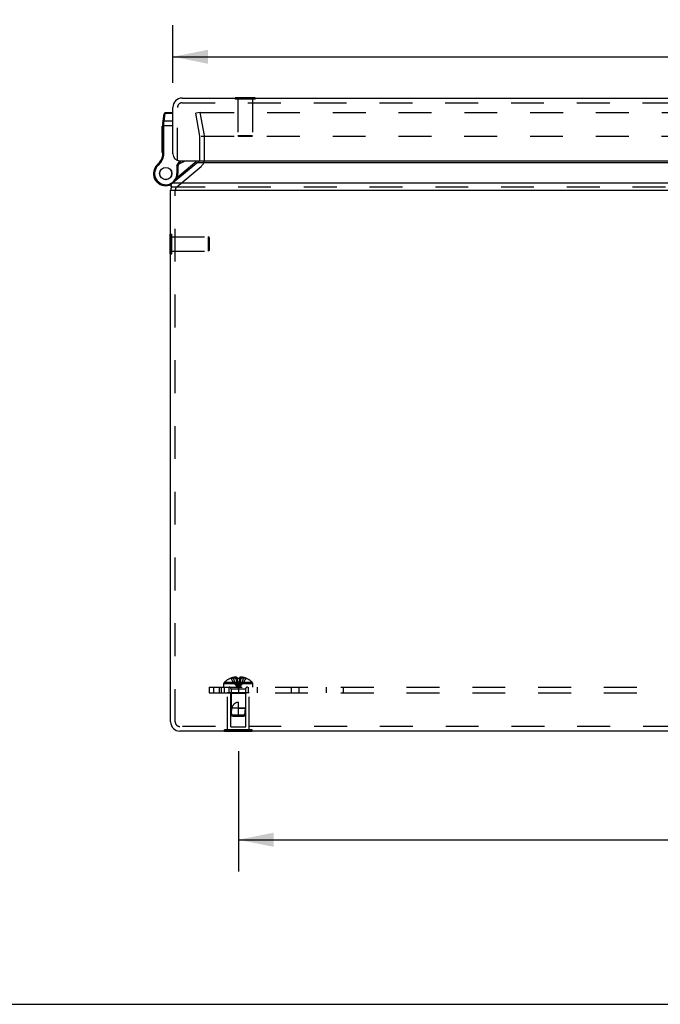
# Model space of a CAD drawing. Header units: inches. Extents: x 0 to 77.3, y 0 to 50.
# Tile 2 of 10: x 17 to 25.2, y 0 to 12.7. Entities that reach past the tile are written whole.
import ezdxf

# ---------------------------------------------------------------- set-up
doc = ezdxf.new("R2010")
doc.units = ezdxf.units.IN
doc.header["$LTSCALE"] = 4.25
doc.header["$MEASUREMENT"] = 0
doc.linetypes.add('HIDDEN', pattern=[0.2, 0.1, -0.1])
doc.layers.get('0').update_dxf_attribs({"linetype": 'CONTINUOUS'})
for name, color, linetype in [('DEFAULT_2', 8, 'HIDDEN'), ('DIMENSIONS', 7, 'CONTINUOUS'), ('DOOR_ASSEMBLY', 7, 'CONTINUOUS'), ('SUBPANEL', 7, 'CONTINUOUS')]:
    doc.layers.add(name, color=color, linetype=linetype)
doc.styles.get("Standard").update_dxf_attribs({"font": 'arial.ttf'})
doc.dimstyles.new('DIMSTYLE_1', dxfattribs={"dimtxt": 0.340909, "dimasz": 0.454545, "dimexe": 0.09, "dimexo": 0.07, "dimgap": 0.0375, "dimtad": 0, "dimtih": 1, "dimtoh": 1, "dimzin": 4, "dimdsep": 46, "dimtxsty": 'Standard', "dimblk": '_FILLED', "dimblk1": '_FILLED', "dimblk2": '_FILLED', "dimcen": 0.09, "dimadec": 3, "dimazin": 1, "dimtfac": 1, "dimtdec": 3, "dimtofl": 0, "dimtmove": 0, "dimatfit": 3, "dimldrblk": '_FILLED', "dimfxl": 0, "dimtolj": 1, "dimtzin": 4, "dimarcsym": 0})

# ---------------------------------------------------------------- blocks, each defined once
blk = doc.blocks.new('_FILLED')
at = {"color": 0, "linetype": 'ByBlock'}
blk.add_solid([(0, 0), (-1, 0.2), (-1, -0.2)], dxfattribs=at)
blk = doc.blocks.new('*D7')
at = {"layer": 'DIMENSIONS', "color": 2, "linetype": 'Continuous'}
for p, q in [((19.777, 3.271), (19.777, 1.718)), ((34.027, 3.271), (34.027, 1.718)), ((19.777, 2.127), (26.136, 2.127)), ((34.027, 2.127), (27.668, 2.127))]:
    blk.add_line(p, q, dxfattribs=at)
at = {"layer": 'DIMENSIONS', "color": 2, "linetype": 'Continuous', "xscale": 0.4545454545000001, "yscale": 0.4545454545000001, "zscale": 0.4545454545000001, "rotation": 180}
blk.add_blockref('_FILLED', (19.777, 2.127), dxfattribs=at)
at = {"layer": 'DIMENSIONS', "color": 2, "linetype": 'Continuous', "xscale": 0.4545454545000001, "yscale": 0.4545454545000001, "zscale": 0.4545454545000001}
blk.add_blockref('_FILLED', (34.027, 2.127), dxfattribs=at)
at = {"layer": 'DIMENSIONS', "color": 2, "linetype": 'Continuous', "insert": (26.902, 2.297), "char_height": 0.3409, "width": 1.19128, "attachment_point": 2, "line_spacing_factor": 0.9}
blk.add_mtext('14.25', dxfattribs=at)
blk = doc.blocks.new('*D16')
at = {"layer": 'DIMENSIONS', "color": 2, "linetype": 'Continuous'}
for p, q in [((18.931, 11.913), (18.931, 12.659)), ((34.871, 11.913), (34.871, 12.659)), ((18.931, 12.25), (25.356, 12.25)), ((34.871, 12.25), (28.447, 12.25))]:
    blk.add_line(p, q, dxfattribs=at)
at = {"layer": 'DIMENSIONS', "color": 2, "linetype": 'Continuous', "xscale": 0.4545454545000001, "yscale": 0.4545454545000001, "zscale": 0.4545454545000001, "rotation": 180}
blk.add_blockref('_FILLED', (18.931, 12.25), dxfattribs=at)
at = {"layer": 'DIMENSIONS', "color": 2, "linetype": 'Continuous', "xscale": 0.4545454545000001, "yscale": 0.4545454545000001, "zscale": 0.4545454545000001}
blk.add_blockref('_FILLED', (34.871, 12.25), dxfattribs=at)
at = {"layer": 'DIMENSIONS', "color": 2, "linetype": 'Continuous', "insert": (26.901, 12.421), "char_height": 0.3409, "width": 2.75008, "attachment_point": 2, "line_spacing_factor": 0.9}
blk.add_mtext('15.94 DOOR', dxfattribs=at)

msp = doc.modelspace()

# ---------------------------------------------------------------- linework, layer by layer
at = {"color": 3, "linetype": 'Continuous'}
for p, q in [((18.923, 10.616), (19.241, 10.879)), ((34.563, 10.879), (19.241, 10.879)), ((34.881, 10.616), (18.923, 10.616)), ((18.902, 3.651), (18.902, 10.524)), ((18.923, 10.524), (34.881, 10.524)), ((34.782, 3.531), (19.022, 3.531))]:
    msp.add_line(p, q, dxfattribs=at)
at = {"color": 7, "linetype": 'Continuous'}
for p, q in [((18.907, 10.585), (18.907, 10.554)), ((18.902, 10.524), (18.923, 10.524)), ((18.898, 9.702), (18.898, 9.958)), ((18.898, 9.958), (18.902, 9.958)), ((18.898, 9.702), (18.902, 9.702)), ((19.597, 3.527), (19.597, 3.531)), ((19.957, 3.527), (19.597, 3.527)), ((19.687, 3.527), (19.687, 3.531)), ((19.867, 3.527), (19.867, 3.531)), ((19.957, 3.527), (19.957, 3.531)), ((0, 0), (77.273, 0))]:
    msp.add_line(p, q, dxfattribs=at)
at = {"color": 3, "linetype": 'Continuous'}
for points in [[(19.241, 10.879), (19.242, 10.88), (19.244, 10.881), (19.246, 10.882), (19.248, 10.883), (19.249, 10.884), (19.251, 10.885)], [(19.251, 10.885), (19.257, 10.889), (19.263, 10.894), (19.269, 10.899), (19.275, 10.904), (19.277, 10.905)], [(18.907, 10.585), (18.907, 10.588), (18.907, 10.591), (18.908, 10.594), (18.909, 10.596), (18.91, 10.599), (18.911, 10.601)], [(18.912, 10.567), (18.91, 10.569), (18.909, 10.572), (18.908, 10.575), (18.907, 10.578), (18.907, 10.581), (18.907, 10.585), (18.907, 10.585)], [(18.923, 10.616), (18.921, 10.613), (18.919, 10.611), (18.917, 10.609), (18.915, 10.606), (18.913, 10.604), (18.911, 10.601)]]:
    msp.add_lwpolyline(points, dxfattribs=at)
for centre, radius, start, end in [((19.22, 10.925), 0.06, 340.4463, 341.1917), ((19.022, 10.524), 0.12, 163.7638, 180), ((19.022, 3.651), 0.12, 180, 270)]:
    msp.add_arc(centre, radius, start, end, dxfattribs=at)
at = {"layer": 'DEFAULT_2', "color": 8, "linetype": 'HIDDEN'}
for p, q in [((19.285, 11.531), (19.226, 11.521)), ((19.279, 11.224), (19.226, 11.521)), ((19.338, 11.234), (19.285, 11.531)), ((19.289, 11.523), (19.289, 11.524)), ((19.298, 11.531), (34.505, 11.531)), ((19.28, 10.925), (19.28, 11.213)), ((19.297, 11.224), (34.507, 11.224)), ((19.34, 10.925), (19.34, 11.213)), ((18.983, 10.57), (19.297, 10.833)), ((18.923, 10.57), (34.881, 10.57)), ((18.962, 3.651), (18.962, 10.524)), ((18.902, 9.958), (18.916, 9.958)), ((18.916, 9.702), (18.916, 9.958)), ((18.916, 9.924), (19.388, 9.924)), ((19.388, 9.924), (19.388, 9.736)), ((19.398, 9.914), (19.388, 9.924)), ((19.398, 9.914), (19.398, 9.746)), ((18.902, 9.702), (18.916, 9.702)), ((18.916, 9.736), (19.388, 9.736)), ((19.398, 9.746), (19.388, 9.736)), ((19.637, 3.548), (19.637, 4.027)), ((19.917, 4.027), (19.637, 4.027)), ((19.682, 4.017), (19.672, 4.027)), ((19.682, 3.589), (19.682, 4.017)), ((19.872, 4.017), (19.682, 4.017)), ((19.872, 4.017), (19.882, 4.027)), ((19.872, 3.589), (19.872, 4.017)), ((19.917, 3.548), (19.917, 4.027)), ((34.782, 3.591), (19.022, 3.591)), ((19.682, 3.589), (19.872, 3.589)), ((19.597, 3.531), (19.597, 3.548)), ((19.957, 3.548), (19.597, 3.548)), ((19.687, 3.531), (19.687, 3.548)), ((19.867, 3.531), (19.867, 3.548)), ((19.957, 3.531), (19.957, 3.548))]:
    msp.add_line(p, q, dxfattribs=at)
for points in [[(19.288, 11.521), (19.289, 11.522), (19.289, 11.523)], [(19.289, 11.52), (19.289, 11.521), (19.288, 11.521)], [(19.289, 11.524), (19.289, 11.525), (19.29, 11.527)], [(19.29, 11.527), (19.291, 11.528), (19.292, 11.528), (19.293, 11.529), (19.294, 11.53), (19.295, 11.53), (19.296, 11.531), (19.297, 11.531), (19.298, 11.531)]]:
    msp.add_lwpolyline(points, dxfattribs=at)
for centre, radius, start, end in [((19.22, 11.213), 0.06, 0, 7.5625), ((19.22, 11.213), 0.12, 0, 10), ((19.22, 10.925), 0.06, 344.7667, 360), ((19.22, 10.925), 0.12, 310, 360), ((19.022, 10.524), 0.06, 130, 180), ((19.022, 3.651), 0.06, 180, 270)]:
    msp.add_arc(centre, radius, start, end, dxfattribs=at)
at = {"layer": 'DOOR_ASSEMBLY', "color": 3, "linetype": 'Continuous'}
for p, q in [((19.051, 11.715), (34.751, 11.715)), ((18.931, 10.995), (18.931, 11.595)), ((19.021, 10.905), (34.781, 10.905))]:
    msp.add_line(p, q, dxfattribs=at)
at = {"layer": 'DOOR_ASSEMBLY', "color": 7, "linetype": 'Continuous'}
for p, q in [((19.738, 11.719), (19.738, 11.715)), ((19.994, 11.719), (19.738, 11.719)), ((19.994, 11.719), (19.994, 11.715)), ((18.803, 11.389), (18.82, 11.512)), ((18.818, 11.416), (18.832, 11.517)), ((18.832, 11.517), (18.833, 11.523)), ((18.931, 11.517), (18.832, 11.517)), ((18.931, 11.523), (18.833, 11.523)), ((18.791, 11.014), (18.791, 11.354)), ((18.801, 11.354), (18.791, 11.354)), ((18.801, 11.354), (18.791, 11.354)), ((18.801, 11.346), (18.791, 11.346)), ((18.801, 10.995), (18.801, 11.372)), ((18.801, 11.36), (18.931, 11.36)), ((18.811, 11.375), (18.811, 11.375)), ((18.811, 11.375), (18.811, 11.375)), ((18.811, 11.375), (18.812, 11.375)), ((18.812, 11.375), (18.812, 11.375)), ((18.812, 11.375), (18.813, 11.375)), ((18.813, 11.375), (18.813, 11.375)), ((18.813, 11.375), (18.814, 11.375)), ((18.814, 11.379), (18.815, 11.38)), ((18.814, 11.378), (18.814, 11.379)), ((18.814, 11.377), (18.814, 11.378)), ((18.814, 11.375), (18.814, 11.377)), ((18.814, 10.995), (18.814, 11.375)), ((18.815, 11.394), (18.818, 11.416)), ((18.815, 11.393), (18.815, 11.394)), ((18.815, 11.391), (18.815, 11.393)), ((18.815, 11.39), (18.815, 11.391)), ((18.815, 11.389), (18.815, 11.39)), ((18.815, 11.388), (18.815, 11.389)), ((18.815, 11.387), (18.815, 11.388)), ((18.815, 11.385), (18.815, 11.387)), ((18.815, 11.384), (18.815, 11.385)), ((18.815, 11.383), (18.815, 11.384)), ((18.815, 11.382), (18.815, 11.383)), ((18.815, 11.38), (18.815, 11.382)), ((18.931, 11.416), (18.818, 11.416)), ((18.801, 11.295), (18.791, 11.295)), ((18.801, 11.287), (18.791, 11.287)), ((18.801, 11.278), (18.791, 11.278)), ((18.801, 11.226), (18.791, 11.226)), ((18.801, 11.218), (18.791, 11.218)), ((18.801, 11.21), (18.791, 11.21)), ((18.801, 11.163), (18.791, 11.163)), ((18.801, 11.154), (18.791, 11.154)), ((18.801, 11.146), (18.791, 11.146)), ((18.801, 11.091), (18.791, 11.091)), ((18.801, 11.083), (18.791, 11.083)), ((18.801, 11.074), (18.791, 11.074)), ((18.801, 11.022), (18.791, 11.022)), ((18.801, 11.014), (18.791, 11.014)), ((18.8, 10.976), (18.813, 10.974)), ((18.801, 10.995), (18.814, 10.995)), ((18.733, 10.855), (18.741, 10.845)), ((18.984, 10.838), (19.019, 10.905)), ((18.984, 10.838), (18.984, 10.74)), ((18.997, 10.835), (18.984, 10.838)), ((18.989, 10.692), (19.215, 10.882)), ((18.997, 10.835), (19.033, 10.905)), ((18.997, 10.835), (18.997, 10.74)), ((18.703, 10.819), (18.703, 10.819)), ((18.703, 10.819), (18.714, 10.813)), ((18.703, 10.819), (18.714, 10.813)), ((18.714, 10.813), (18.714, 10.813)), ((18.997, 10.74), (18.984, 10.74)), ((18.896, 10.593), (18.897, 10.593))]:
    msp.add_line(p, q, dxfattribs=at)
at = {"layer": 'DOOR_ASSEMBLY', "color": 8, "linetype": 'HIDDEN'}
for p, q in [((19.738, 11.715), (19.738, 11.701)), ((19.994, 11.715), (19.994, 11.701)), ((18.991, 10.905), (18.991, 11.595)), ((19.051, 11.655), (34.751, 11.655)), ((19.994, 11.701), (19.738, 11.701)), ((19.772, 11.701), (19.772, 11.229)), ((19.96, 11.701), (19.96, 11.229)), ((19.782, 11.219), (19.772, 11.229)), ((19.96, 11.229), (19.772, 11.229)), ((19.95, 11.219), (19.782, 11.219)), ((19.95, 11.219), (19.96, 11.229))]:
    msp.add_line(p, q, dxfattribs=at)
at = {"layer": 'DOOR_ASSEMBLY', "color": 7, "linetype": 'Continuous'}
for points in [[(18.819, 11.507), (18.819, 11.507), (18.819, 11.507), (18.819, 11.507), (18.819, 11.508), (18.819, 11.508), (18.819, 11.508), (18.819, 11.508), (18.819, 11.508), (18.82, 11.509), (18.82, 11.509), (18.82, 11.509), (18.82, 11.509), (18.82, 11.509), (18.82, 11.509), (18.82, 11.51), (18.82, 11.51), (18.82, 11.51), (18.82, 11.51), (18.82, 11.51), (18.82, 11.511), (18.82, 11.511), (18.821, 11.511), (18.821, 11.511), (18.821, 11.511), (18.821, 11.511), (18.821, 11.512), (18.821, 11.512), (18.821, 11.512), (18.821, 11.512), (18.821, 11.512), (18.822, 11.512), (18.822, 11.512), (18.822, 11.513), (18.822, 11.513), (18.822, 11.513), (18.822, 11.513), (18.822, 11.513), (18.823, 11.513), (18.823, 11.513), (18.823, 11.514), (18.823, 11.514), (18.823, 11.514), (18.823, 11.514), (18.824, 11.514), (18.824, 11.514), (18.824, 11.514), (18.824, 11.514), (18.824, 11.515), (18.824, 11.515), (18.825, 11.515), (18.825, 11.515), (18.825, 11.515), (18.825, 11.515), (18.825, 11.515), (18.826, 11.515), (18.826, 11.515), (18.826, 11.515), (18.826, 11.516), (18.826, 11.516), (18.826, 11.516), (18.827, 11.516), (18.827, 11.516), (18.827, 11.516), (18.827, 11.516), (18.827, 11.516), (18.828, 11.516), (18.828, 11.516), (18.828, 11.516), (18.828, 11.516), (18.829, 11.516), (18.829, 11.516), (18.829, 11.516), (18.829, 11.516), (18.829, 11.517), (18.83, 11.517), (18.83, 11.517), (18.83, 11.517), (18.83, 11.517), (18.83, 11.517), (18.831, 11.517), (18.831, 11.517), (18.831, 11.517), (18.831, 11.517), (18.832, 11.517), (18.832, 11.517), (18.832, 11.517)], [(18.801, 11.372), (18.801, 11.372), (18.801, 11.372), (18.801, 11.372), (18.801, 11.372), (18.801, 11.372), (18.801, 11.372), (18.801, 11.372), (18.802, 11.372), (18.802, 11.372), (18.802, 11.372), (18.802, 11.372), (18.802, 11.372), (18.802, 11.372), (18.802, 11.372), (18.802, 11.372), (18.802, 11.372), (18.802, 11.372), (18.802, 11.372), (18.802, 11.373), (18.802, 11.373), (18.802, 11.373), (18.802, 11.373), (18.802, 11.373), (18.802, 11.373), (18.803, 11.373), (18.803, 11.373), (18.803, 11.373), (18.803, 11.373), (18.803, 11.373), (18.803, 11.373), (18.803, 11.373), (18.803, 11.373), (18.803, 11.373), (18.803, 11.373), (18.804, 11.373), (18.804, 11.373), (18.804, 11.373), (18.804, 11.373), (18.804, 11.373), (18.804, 11.374), (18.804, 11.374), (18.804, 11.374), (18.805, 11.374), (18.805, 11.374), (18.805, 11.374), (18.805, 11.374), (18.805, 11.374), (18.805, 11.374), (18.806, 11.374), (18.806, 11.374), (18.806, 11.374), (18.806, 11.374), (18.806, 11.374), (18.806, 11.374), (18.807, 11.374), (18.807, 11.374), (18.807, 11.374), (18.807, 11.374), (18.807, 11.374), (18.807, 11.374), (18.808, 11.374), (18.808, 11.374), (18.808, 11.374), (18.808, 11.374), (18.808, 11.374), (18.809, 11.374), (18.809, 11.374), (18.809, 11.374), (18.809, 11.374), (18.809, 11.374), (18.81, 11.374), (18.81, 11.374), (18.81, 11.375), (18.81, 11.375), (18.81, 11.375), (18.811, 11.375)], [(18.803, 11.389), (18.803, 11.389), (18.803, 11.389), (18.803, 11.389), (18.803, 11.389), (18.803, 11.389), (18.803, 11.39), (18.803, 11.39), (18.803, 11.39), (18.803, 11.39), (18.803, 11.39), (18.803, 11.39), (18.803, 11.39), (18.803, 11.39), (18.803, 11.39), (18.803, 11.391), (18.803, 11.391), (18.803, 11.391), (18.803, 11.391), (18.804, 11.391), (18.804, 11.391), (18.804, 11.391), (18.804, 11.391), (18.804, 11.391), (18.804, 11.391), (18.804, 11.392), (18.804, 11.392), (18.804, 11.392), (18.804, 11.392), (18.805, 11.392), (18.805, 11.392), (18.805, 11.392), (18.805, 11.392), (18.805, 11.392), (18.805, 11.392), (18.805, 11.392), (18.805, 11.393), (18.806, 11.393), (18.806, 11.393), (18.806, 11.393), (18.806, 11.393), (18.806, 11.393), (18.806, 11.393), (18.806, 11.393), (18.807, 11.393), (18.807, 11.393), (18.807, 11.393), (18.807, 11.393), (18.807, 11.393), (18.807, 11.393), (18.808, 11.394), (18.808, 11.394), (18.808, 11.394), (18.808, 11.394), (18.808, 11.394), (18.808, 11.394), (18.809, 11.394), (18.809, 11.394), (18.809, 11.394), (18.809, 11.394), (18.809, 11.394), (18.81, 11.394), (18.81, 11.394), (18.81, 11.394), (18.81, 11.394), (18.81, 11.394), (18.81, 11.394), (18.811, 11.394), (18.811, 11.394), (18.811, 11.394), (18.811, 11.394), (18.811, 11.394), (18.812, 11.394), (18.812, 11.394), (18.812, 11.394), (18.812, 11.394), (18.813, 11.394), (18.813, 11.394), (18.813, 11.394), (18.813, 11.394), (18.813, 11.394), (18.814, 11.394), (18.814, 11.394), (18.814, 11.394), (18.814, 11.394), (18.814, 11.394), (18.815, 11.394), (18.815, 11.394), (18.815, 11.394), (18.815, 11.394), (18.815, 11.394)], [(18.805, 11.406), (18.805, 11.406), (18.805, 11.406), (18.805, 11.406), (18.805, 11.406), (18.805, 11.407), (18.805, 11.407), (18.805, 11.407), (18.805, 11.407), (18.805, 11.407), (18.805, 11.408), (18.805, 11.408), (18.806, 11.408), (18.806, 11.408), (18.806, 11.408), (18.806, 11.409), (18.806, 11.409), (18.806, 11.409), (18.806, 11.409), (18.806, 11.409), (18.806, 11.409), (18.806, 11.41), (18.806, 11.41), (18.807, 11.41), (18.807, 11.41), (18.807, 11.41), (18.807, 11.41), (18.807, 11.411), (18.807, 11.411), (18.807, 11.411), (18.807, 11.411), (18.807, 11.411), (18.808, 11.411), (18.808, 11.412), (18.808, 11.412), (18.808, 11.412), (18.808, 11.412), (18.808, 11.412), (18.808, 11.412), (18.809, 11.412), (18.809, 11.412), (18.809, 11.413), (18.809, 11.413), (18.809, 11.413), (18.809, 11.413), (18.81, 11.413), (18.81, 11.413), (18.81, 11.413), (18.81, 11.413), (18.81, 11.414), (18.81, 11.414), (18.811, 11.414), (18.811, 11.414), (18.811, 11.414), (18.811, 11.414), (18.811, 11.414), (18.812, 11.414), (18.812, 11.414), (18.812, 11.414), (18.812, 11.415), (18.812, 11.415), (18.813, 11.415), (18.813, 11.415), (18.813, 11.415), (18.813, 11.415), (18.813, 11.415), (18.814, 11.415), (18.814, 11.415), (18.814, 11.415), (18.814, 11.415), (18.814, 11.415), (18.815, 11.415), (18.815, 11.415), (18.815, 11.415), (18.815, 11.415), (18.815, 11.415), (18.816, 11.415), (18.816, 11.415), (18.816, 11.415), (18.816, 11.416), (18.817, 11.416), (18.817, 11.416), (18.817, 11.416), (18.817, 11.416), (18.817, 11.416), (18.818, 11.416), (18.818, 11.416)], [(18.814, 11.375), (18.814, 11.375), (18.814, 11.375), (18.814, 11.375)]]:
    msp.add_lwpolyline(points, dxfattribs=at)
for radius in [0.079, 0.078]:
    msp.add_circle((18.839, 10.74), radius, dxfattribs=at)
at = {"layer": 'DOOR_ASSEMBLY', "color": 3, "linetype": 'Continuous'}
for centre, radius, start, end in [((19.051, 11.595), 0.12, 90, 180), ((19.021, 10.995), 0.09, 180, 270)]:
    msp.add_arc(centre, radius, start, end, dxfattribs=at)
at = {"layer": 'DOOR_ASSEMBLY', "color": 8, "linetype": 'HIDDEN'}
msp.add_arc((19.051, 11.595), 0.06, 90, 180, dxfattribs=at)
at = {"layer": 'DOOR_ASSEMBLY', "color": 7, "linetype": 'Continuous'}
for centre, radius, start, end in [((18.833, 11.51), 0.013, 90, 172.0243), ((18.926, 11.372), 0.125, 172.0382, 180), ((18.602, 11.007), 0.2, 310.7933, 351.1599), ((18.602, 11.007), 0.213, 310.7933, 351.1599), ((18.676, 10.995), 0.125, 351.1599, 360), ((18.676, 10.995), 0.138, 351.1599, 360), ((18.839, 10.74), 0.158, 127.311, 149.7213), ((18.826, 10.748), 0.142, 130.7933, 149.735), ((18.826, 10.748), 0.129, 130.7933, 149.735), ((18.94, 11.062), 0.21, 290.2981, 311.7288), ((19.154, 10.954), 0.095, 310, 328.8592), ((19.154, 10.954), 0.125, 331.3074, 336.8566), ((18.839, 10.74), 0.158, 149.735, 296.9705), ((18.839, 10.74), 0.144, 149.735, 360), ((18.839, 10.74), 0.158, 328.4704, 360), ((18.802, 10.835), 0.26, 291.378, 294.5683)]:
    msp.add_arc(centre, radius, start, end, dxfattribs=at)
at = {"layer": 'SUBPANEL', "color": 8, "linetype": 'HIDDEN'}
for p, q in [((19.677, 4.215), (19.678, 4.215)), ((19.679, 4.215), (19.678, 4.215)), ((19.761, 4.215), (19.679, 4.215)), ((19.708, 4.215), (19.708, 4.225)), ((19.742, 4.215), (19.742, 4.23)), ((19.761, 4.215), (19.761, 4.225)), ((19.761, 4.215), (19.764, 4.193)), ((19.761, 4.215), (19.761, 4.215)), ((19.761, 4.215), (19.767, 4.215)), ((19.772, 4.215), (19.767, 4.215)), ((19.792, 4.215), (19.79, 4.193)), ((19.792, 4.225), (19.792, 4.215)), ((19.792, 4.215), (19.792, 4.215)), ((19.875, 4.215), (19.792, 4.215)), ((19.812, 4.215), (19.812, 4.23)), ((19.845, 4.215), (19.845, 4.225)), ((19.875, 4.215), (19.876, 4.215)), ((19.876, 4.215), (19.876, 4.215)), ((19.402, 4.102), (19.402, 4.027)), ((19.402, 4.102), (34.402, 4.102)), ((19.454, 4.102), (19.454, 4.027)), ((19.527, 4.102), (19.527, 4.027)), ((19.556, 4.102), (19.556, 4.027)), ((19.59, 4.102), (19.59, 4.148)), ((19.59, 4.148), (19.963, 4.148)), ((19.596, 4.027), (19.596, 4.102)), ((19.597, 4.163), (19.957, 4.163)), ((19.652, 4.102), (19.652, 4.027)), ((19.683, 4.074), (19.683, 3.827)), ((19.871, 4.074), (19.683, 4.074)), ((19.764, 4.193), (19.766, 4.171)), ((19.766, 4.171), (19.768, 4.15)), ((19.768, 4.15), (19.771, 4.13)), ((19.777, 4.102), (19.777, 4.027)), ((19.871, 4.074), (19.871, 3.827)), ((19.902, 4.102), (19.902, 4.027)), ((19.963, 4.102), (19.963, 4.148)), ((20.019, 4.102), (20.019, 4.027)), ((20.458, 4.102), (20.458, 4.027)), ((20.56, 4.102), (20.56, 4.027)), ((20.918, 4.027), (20.918, 4.102)), ((21.136, 4.027), (21.136, 4.102)), ((19.402, 4.027), (34.402, 4.027)), ((19.692, 3.737), (19.683, 3.827)), ((19.871, 3.827), (19.683, 3.827)), ((19.777, 3.727), (19.777, 3.907)), ((19.777, 3.827), (19.871, 3.827)), ((19.862, 3.737), (19.871, 3.827)), ((19.703, 3.727), (19.692, 3.737)), ((19.862, 3.737), (19.692, 3.737)), ((19.703, 3.727), (19.851, 3.727)), ((19.851, 3.727), (19.862, 3.737))]:
    msp.add_line(p, q, dxfattribs=at)
for points in [[(19.678, 4.215), (19.691, 4.193), (19.706, 4.171), (19.722, 4.15), (19.739, 4.13), (19.758, 4.11), (19.777, 4.091)], [(19.742, 4.23), (19.738, 4.23), (19.734, 4.229), (19.73, 4.229), (19.726, 4.228), (19.722, 4.228), (19.717, 4.227), (19.713, 4.226), (19.708, 4.225)], [(19.708, 4.215), (19.718, 4.193), (19.728, 4.171), (19.739, 4.15), (19.751, 4.13), (19.764, 4.11), (19.777, 4.091)], [(19.761, 4.225), (19.759, 4.226), (19.757, 4.227), (19.754, 4.228), (19.752, 4.228), (19.749, 4.229), (19.747, 4.229), (19.744, 4.23), (19.742, 4.23)], [(19.742, 4.215), (19.747, 4.193), (19.752, 4.171), (19.758, 4.15), (19.764, 4.13), (19.77, 4.11), (19.777, 4.091)], [(19.772, 4.215), (19.777, 4.215), (19.782, 4.215), (19.787, 4.215), (19.792, 4.215)], [(19.812, 4.215), (19.807, 4.193), (19.802, 4.171), (19.796, 4.15), (19.79, 4.13), (19.784, 4.11), (19.777, 4.091)], [(19.845, 4.215), (19.836, 4.193), (19.826, 4.171), (19.815, 4.15), (19.803, 4.13), (19.79, 4.11), (19.777, 4.091)], [(19.876, 4.215), (19.863, 4.193), (19.848, 4.171), (19.832, 4.15), (19.815, 4.13), (19.796, 4.11), (19.777, 4.091)], [(19.812, 4.23), (19.809, 4.23), (19.807, 4.229), (19.805, 4.229), (19.802, 4.228), (19.8, 4.228), (19.797, 4.227), (19.795, 4.226), (19.792, 4.225)], [(19.845, 4.225), (19.841, 4.226), (19.837, 4.227), (19.832, 4.228), (19.828, 4.228), (19.824, 4.229), (19.82, 4.229), (19.816, 4.23), (19.812, 4.23)], [(19.771, 4.13), (19.774, 4.11), (19.777, 4.091)], [(19.771, 4.13), (19.774, 4.11), (19.777, 4.091)], [(19.79, 4.193), (19.788, 4.171), (19.785, 4.15), (19.783, 4.13), (19.78, 4.11), (19.777, 4.091)], [(19.788, 4.171), (19.786, 4.15), (19.783, 4.13), (19.78, 4.11), (19.777, 4.091)], [(19.692, 3.737), (19.691, 3.748), (19.69, 3.76), (19.69, 3.772), (19.69, 3.783), (19.69, 3.795), (19.691, 3.806), (19.692, 3.817), (19.693, 3.827)], [(19.693, 3.827), (19.695, 3.834), (19.697, 3.841), (19.7, 3.847), (19.702, 3.853), (19.705, 3.859), (19.708, 3.864), (19.711, 3.869), (19.714, 3.873), (19.717, 3.877), (19.72, 3.881), (19.723, 3.884), (19.727, 3.887), (19.73, 3.89), (19.733, 3.892), (19.736, 3.894), (19.739, 3.896), (19.743, 3.898), (19.746, 3.9), (19.75, 3.901), (19.753, 3.903), (19.757, 3.904), (19.761, 3.905), (19.765, 3.906), (19.769, 3.906), (19.773, 3.907), (19.777, 3.907)], [(19.692, 3.737), (19.695, 3.734), (19.7, 3.729)]]:
    msp.add_lwpolyline(points, dxfattribs=at)
for centre, radius, start, end in [((19.777, 3.973), 0.262, 112.3357, 133.5138), ((19.777, 3.973), 0.261, 105.1941, 112.0894), ((19.777, 3.973), 0.261, 67.9106, 74.8059), ((19.777, 3.973), 0.262, 46.4862, 67.6643), ((19.61, 4.148), 0.02, 133.5138, 180), ((19.655, 4.074), 0.0282, 0, 90), ((19.899, 4.074), 0.0282, 90, 180), ((19.943, 4.148), 0.02, 0, 46.4862)]:
    msp.add_arc(centre, radius, start, end, dxfattribs=at)

# ---------------------------------------------------------------- dimensions: what is measured, and where the dimension line sits
at = {"layer": 'DIMENSIONS', "color": 2, "linetype": 'Continuous'}
dim = msp.add_linear_dim(base=(18.931, 12.25), p1=(34.871, 12.729), p2=(18.931, 12.729), angle=180, text='<> DOOR', dimstyle='DIMSTYLE_1', dxfattribs=at)
dim.commit()
dim.dimension.update_dxf_attribs({"geometry": '*D16', "text_midpoint": (26.901, 12.25), "dimtype": 160})
dim = msp.add_linear_dim(base=(34.027, 2.127), p1=(19.777, 3.341), p2=(34.027, 3.341), dimstyle='DIMSTYLE_1', dxfattribs=at)
dim.commit()
dim.dimension.update_dxf_attribs({"geometry": '*D7', "text_midpoint": (26.918, 2.125), "dimtype": 160})

doc.saveas('drawing.dxf')
